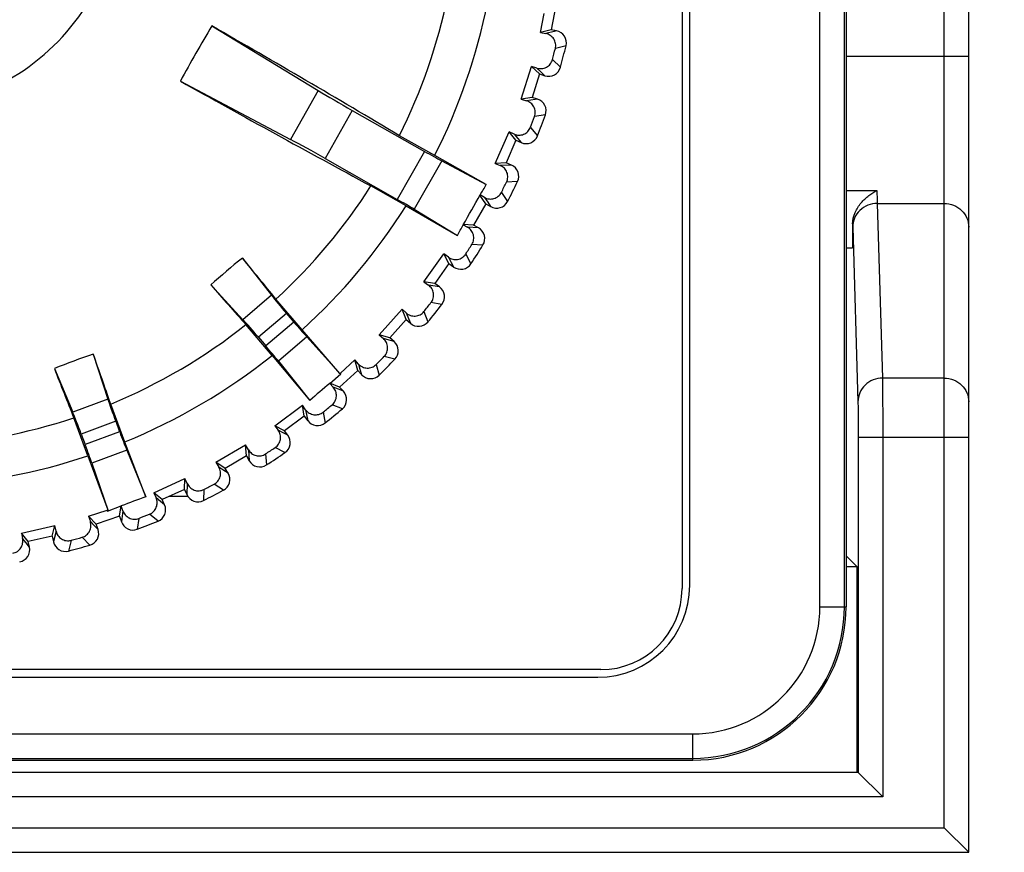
# Model space of a CAD drawing. Header units: millimetres. Extents: x 88 to 1193, y 471 to 1243.
# Tile 32 of 48: x 266 to 282, y 1092 to 1105. Entities that reach past the tile are written whole.
import ezdxf

# ---------------------------------------------------------------- set-up
doc = ezdxf.new("R2010")
doc.units = ezdxf.units.MM
doc.header["$LTSCALE"] = 20
doc.header["$PDMODE"] = 3
doc.header["$PDSIZE"] = 0.3
doc.layers.get('0').update_dxf_attribs({"linetype": 'CONTINUOUS'})
doc.layers.get('Defpoints').update_dxf_attribs({"linetype": 'CONTINUOUS'})
for name, color, linetype in [('0_M300_KNOB_D20_BL361', 7, 'CONTINUOUS'), ('33087215_M300_B_BODY_MH_BL357', 7, 'CONTINUOUS'), ('DIM', 6, 'CONTINUOUS'), ('MH300_KPD_COVER_BL360', 7, 'CONTINUOUS'), ('MH300_MEMBRANE_BL359', 7, 'CONTINUOUS')]:
    doc.layers.add(name, color=color, linetype=linetype)
doc.styles.get("Standard").update_dxf_attribs({"font": 'arial.ttf'})
doc.dimstyles.get("Standard").update_dxf_attribs({"dimtxt": 6, "dimasz": 4, "dimexe": 1, "dimexo": 1, "dimgap": 0.09, "dimtad": 1, "dimdec": 1, "dimzin": 0, "dimdsep": 46, "dimtxsty": 'Standard', "dimblk": '_FILLED', "dimcen": 0.09, "dimclrd": 256, "dimclre": 256, "dimadec": 0, "dimazin": 0, "dimtp": 0.1, "dimtm": 0.1, "dimtfac": 1, "dimtdec": 1, "dimtmove": 0, "dimatfit": 3, "dimldrblk": '_FILLED', "dimfxl": 1, "dimtolj": 1, "dimtzin": 0, "dimlwe": -1, "dimarcsym": 0})

# ---------------------------------------------------------------- blocks, each defined once
blk = doc.blocks.new('_FILLED')
at = {"color": 0, "linetype": 'ByBlock'}
blk.add_solid([(0, 0), (-1, 0.1667), (-1, -0.1667)], dxfattribs=at)
blk = doc.blocks.new('*D3')
at = {"layer": 'Defpoints', "color": 0, "transparency": 16777216}
for p in [(275.539, 1151.196), (275.539, 1137.088), (215.539, 1006.488)]:
    blk.add_point(p, dxfattribs=at)
at = {"layer": 'DIM', "color": 7, "transparency": 16777216}
for p, q in [((215.539, 1007.488), (215.539, 1152.196)), ((275.539, 1138.088), (275.539, 1152.196))]:
    blk.add_line(p, q, dxfattribs=at)
at = {"layer": 'DIM', "color": 7, "lineweight": -2, "transparency": 16777216}
blk.add_line((219.539, 1151.196), (271.539, 1151.196), dxfattribs=at)
at = {"layer": 'DIM', "color": 7, "lineweight": -2, "transparency": 16777216, "xscale": 4, "yscale": 4, "zscale": 4, "rotation": 180}
blk.add_blockref('_FILLED', (215.539, 1151.196), dxfattribs=at)
at = {"layer": 'DIM', "color": 7, "lineweight": -2, "transparency": 16777216, "xscale": 4, "yscale": 4, "zscale": 4}
blk.add_blockref('_FILLED', (275.539, 1151.196), dxfattribs=at)
at = {"layer": 'DIM', "color": 0, "transparency": 16777216, "insert": (245.539, 1155.708), "char_height": 6, "attachment_point": 5}
blk.add_mtext('\\A1;W1', dxfattribs=at)
blk = doc.blocks.new('*D5')
at = {"layer": 'Defpoints', "color": 0, "transparency": 16777216}
for p in [(275.539, 1136.438), (215.539, 1006.488), (296.206, 1006.488)]:
    blk.add_point(p, dxfattribs=at)
at = {"layer": 'DIM', "color": 7, "transparency": 16777216}
for p, q in [((276.539, 1136.438), (297.206, 1136.438)), ((216.539, 1006.488), (297.206, 1006.488))]:
    blk.add_line(p, q, dxfattribs=at)
at = {"layer": 'DIM', "color": 7, "lineweight": -2, "transparency": 16777216}
blk.add_line((296.206, 1132.438), (296.206, 1010.488), dxfattribs=at)
at = {"layer": 'DIM', "color": 7, "lineweight": -2, "transparency": 16777216, "xscale": 4, "yscale": 4, "zscale": 4}
for p, rotation in [((296.206, 1136.438), 90), ((296.206, 1006.488), 270)]:
    blk.add_blockref('_FILLED', p, dxfattribs=dict(at, rotation=rotation))
at = {"layer": 'DIM', "color": 0, "transparency": 16777216, "insert": (291.694, 1071.463), "char_height": 6, "attachment_point": 5, "rotation": 90}
blk.add_mtext('\\A1;H1', dxfattribs=at)
blk = doc.blocks.new('*D6')
at = {"layer": 'Defpoints', "color": 0, "transparency": 16777216}
for p in [(279.839, 1142.488), (309.133, 1142.488), (278.539, 1000.488)]:
    blk.add_point(p, dxfattribs=at)
at = {"layer": 'DIM', "color": 7, "transparency": 16777216}
for p, q in [((280.839, 1142.488), (310.133, 1142.488)), ((279.539, 1000.488), (310.133, 1000.488))]:
    blk.add_line(p, q, dxfattribs=at)
at = {"layer": 'DIM', "color": 7, "lineweight": -2, "transparency": 16777216}
blk.add_line((309.133, 1004.488), (309.133, 1138.488), dxfattribs=at)
at = {"layer": 'DIM', "color": 7, "lineweight": -2, "transparency": 16777216, "xscale": 4, "yscale": 4, "zscale": 4}
for p, rotation in [((309.133, 1142.488), 90), ((309.133, 1000.488), 270)]:
    blk.add_blockref('_FILLED', p, dxfattribs=dict(at, rotation=rotation))
at = {"layer": 'DIM', "color": 0, "transparency": 16777216, "insert": (304.633, 1071.488), "char_height": 6, "attachment_point": 5, "rotation": 90}
blk.add_mtext('\\A1;H', dxfattribs=at)

msp = doc.modelspace()

# ---------------------------------------------------------------- linework, layer by layer
at = {"layer": '0_M300_KNOB_D20_BL361', "linetype": 'Continuous'}
for p, q in [((274.307, 1105.488), (274.227, 1105.096)), ((274.054, 1105.05), (274.118, 1105.362)), ((268.694, 1105.159), (270.431, 1104.105)), ((274.227, 1105.096), (274.054, 1105.05)), ((274.054, 1105.05), (274.143, 1105.032)), ((274.277, 1105.067), (274.143, 1105.032)), ((274.318, 1105.078), (274.227, 1105.096)), ((274.318, 1105.078), (274.277, 1105.067)), ((274.472, 1104.835), (274.298, 1104.788)), ((274.251, 1104.608), (274.381, 1104.483)), ((273.742, 1103.964), (273.911, 1104.498)), ((274.039, 1104.374), (273.911, 1104.498)), ((273.997, 1104.471), (273.911, 1104.498)), ((274.039, 1104.374), (273.919, 1103.992)), ((273.997, 1104.471), (274.067, 1104.403)), ((274.039, 1104.374), (274.128, 1104.346)), ((274.067, 1104.403), (274.128, 1104.346)), ((268.183, 1104.258), (269.979, 1103.308)), ((270.431, 1104.105), (269.979, 1103.308)), ((273.919, 1103.992), (273.742, 1103.964)), ((273.742, 1103.964), (273.828, 1103.938)), ((273.966, 1103.958), (273.828, 1103.938)), ((274.007, 1103.964), (273.919, 1103.992)), ((274.007, 1103.964), (273.966, 1103.958)), ((270.986, 1103.781), (270.542, 1102.998)), ((270.986, 1103.781), (272.164, 1103.113)), ((274.135, 1103.707), (273.957, 1103.679)), ((273.318, 1102.917), (273.542, 1103.431)), ((273.656, 1103.293), (273.542, 1103.431)), ((273.624, 1103.394), (273.542, 1103.431)), ((273.624, 1103.394), (273.687, 1103.32)), ((273.892, 1103.504), (274.007, 1103.366)), ((272.33, 1103.043), (271.755, 1103.368)), ((273.656, 1103.293), (273.496, 1102.927)), ((273.656, 1103.293), (273.741, 1103.256)), ((273.687, 1103.32), (273.741, 1103.256)), ((272.164, 1103.113), (271.72, 1102.33)), ((270.542, 1102.998), (271.72, 1102.33)), ((272.446, 1102.958), (271.998, 1102.168)), ((273.172, 1102.573), (272.33, 1103.043)), ((272.446, 1102.958), (273.172, 1102.573)), ((273.496, 1102.927), (273.318, 1102.917)), ((273.318, 1102.917), (273.4, 1102.882)), ((273.581, 1102.89), (273.496, 1102.927)), ((273.581, 1102.89), (273.4, 1102.882)), ((273.682, 1102.62), (273.502, 1102.611)), ((271.865, 1102.224), (271.291, 1102.549)), ((273.419, 1102.444), (273.519, 1102.295)), ((273.162, 1102.259), (273.069, 1102.398)), ((273.141, 1102.363), (273.071, 1102.403)), ((273.141, 1102.363), (273.196, 1102.282)), ((273.196, 1102.282), (273.243, 1102.213)), ((271.865, 1102.224), (272.701, 1101.741)), ((271.998, 1102.168), (272.701, 1101.741)), ((273.162, 1102.259), (272.965, 1101.911)), ((273.162, 1102.259), (273.243, 1102.213)), ((272.794, 1101.916), (272.865, 1101.876)), ((272.965, 1101.911), (272.797, 1101.92)), ((273.046, 1101.865), (272.865, 1101.876)), ((273.046, 1101.865), (272.965, 1101.911)), ((273.117, 1101.586), (272.938, 1101.596)), ((269.194, 1101.373), (269.67, 1100.766)), ((272.154, 1100.984), (272.48, 1101.44)), ((272.563, 1101.282), (272.48, 1101.44)), ((272.553, 1101.387), (272.48, 1101.44)), ((272.553, 1101.387), (272.599, 1101.301)), ((272.599, 1101.301), (272.639, 1101.228)), ((272.837, 1101.439), (272.922, 1101.28)), ((272.563, 1101.282), (272.331, 1100.956)), ((272.563, 1101.282), (272.639, 1101.228)), ((272.331, 1100.956), (272.154, 1100.984)), ((272.154, 1100.984), (272.227, 1100.932)), ((268.679, 1100.934), (269.204, 1100.368)), ((272.406, 1100.902), (272.227, 1100.932)), ((272.406, 1100.902), (272.331, 1100.956)), ((269.67, 1100.766), (269.204, 1100.368)), ((270.169, 1100.203), (269.741, 1100.705)), ((271.427, 1100.119), (271.798, 1100.538)), ((271.865, 1100.372), (271.798, 1100.538)), ((271.866, 1100.478), (271.798, 1100.538)), ((272.154, 1100.5), (272.221, 1100.333)), ((272.448, 1100.617), (272.27, 1100.646)), ((269.913, 1100.47), (269.457, 1100.081)), ((269.913, 1100.47), (270.033, 1100.329)), ((271.865, 1100.372), (271.6, 1100.073)), ((271.865, 1100.372), (271.934, 1100.311)), ((271.866, 1100.478), (271.903, 1100.388)), ((271.903, 1100.388), (271.934, 1100.311)), ((269.68, 1099.786), (269.252, 1100.288)), ((270.033, 1100.329), (269.577, 1099.94)), ((270.784, 1099.491), (270.169, 1100.203)), ((269.457, 1100.081), (269.577, 1099.94)), ((270.245, 1100.087), (269.782, 1099.693)), ((270.245, 1100.087), (270.794, 1099.48)), ((271.6, 1100.073), (271.427, 1100.119)), ((271.427, 1100.119), (271.494, 1100.06)), ((271.587, 1100.034), (271.494, 1100.06)), ((271.669, 1100.011), (271.587, 1100.034)), ((271.669, 1100.011), (271.6, 1100.073)), ((266.762, 1099.808), (267.001, 1099.074)), ((269.68, 1099.786), (270.296, 1099.053)), ((269.782, 1099.693), (270.296, 1099.053)), ((270.792, 1099.498), (271.027, 1099.713)), ((271.076, 1099.541), (271.027, 1099.713)), ((271.087, 1099.646), (271.027, 1099.713)), ((271.681, 1099.724), (271.507, 1099.771)), ((266.128, 1099.572), (266.427, 1098.86)), ((271.076, 1099.541), (270.78, 1099.271)), ((271.076, 1099.541), (271.138, 1099.473)), ((271.087, 1099.646), (271.111, 1099.564)), ((271.111, 1099.564), (271.138, 1099.473)), ((271.377, 1099.638), (271.426, 1099.465)), ((270.618, 1099.33), (270.802, 1099.487)), ((270.784, 1099.491), (270.792, 1099.498)), ((270.784, 1099.491), (270.799, 1099.49)), ((270.802, 1099.487), (270.799, 1099.49)), ((270.618, 1099.33), (270.674, 1099.269)), ((270.78, 1099.271), (270.621, 1099.332)), ((270.763, 1099.234), (270.674, 1099.269)), ((270.843, 1099.203), (270.763, 1099.234)), ((270.843, 1099.203), (270.78, 1099.271)), ((267.001, 1099.074), (266.427, 1098.86)), ((267.277, 1098.374), (267.047, 1098.993)), ((269.723, 1098.64), (270.173, 1098.973)), ((270.204, 1098.797), (270.173, 1098.973)), ((270.226, 1098.9), (270.173, 1098.973)), ((270.226, 1098.9), (270.259, 1098.722)), ((270.825, 1098.915), (270.657, 1098.98)), ((266.676, 1098.15), (266.446, 1098.769)), ((270.204, 1098.797), (269.882, 1098.559)), ((270.204, 1098.797), (270.259, 1098.722)), ((270.513, 1098.862), (270.544, 1098.684)), ((267.129, 1098.713), (266.567, 1098.504)), ((267.129, 1098.713), (267.193, 1098.54)), ((269.882, 1098.559), (269.723, 1098.64)), ((269.723, 1098.64), (269.776, 1098.568)), ((269.861, 1098.524), (269.776, 1098.568)), ((266.567, 1098.504), (266.631, 1098.331)), ((267.193, 1098.54), (266.631, 1098.331)), ((269.937, 1098.485), (269.861, 1098.524)), ((269.937, 1098.485), (269.882, 1098.559)), ((267.618, 1097.48), (267.277, 1098.374)), ((268.764, 1098.043), (269.247, 1098.326)), ((269.259, 1098.148), (269.247, 1098.326)), ((269.292, 1098.248), (269.247, 1098.326)), ((269.292, 1098.248), (269.306, 1098.068)), ((269.889, 1098.201), (269.729, 1098.283)), ((266.676, 1098.15), (266.998, 1097.267)), ((267.31, 1098.24), (266.74, 1098.028)), ((267.31, 1098.24), (267.618, 1097.48)), ((269.259, 1098.148), (268.914, 1097.945)), ((269.259, 1098.148), (269.306, 1098.068)), ((269.573, 1098.18), (269.586, 1098)), ((266.74, 1098.028), (267.003, 1097.253)), ((268.914, 1097.945), (268.764, 1098.043)), ((268.764, 1098.043), (268.81, 1097.965)), ((268.89, 1097.912), (268.81, 1097.965)), ((268.961, 1097.865), (268.914, 1097.945)), ((267.748, 1097.548), (268.258, 1097.78)), ((268.251, 1097.601), (268.258, 1097.78)), ((268.295, 1097.698), (268.258, 1097.78)), ((268.961, 1097.865), (268.89, 1097.912)), ((268.295, 1097.698), (268.29, 1097.517)), ((268.884, 1097.588), (268.733, 1097.686)), ((267.887, 1097.436), (267.748, 1097.548)), ((267.748, 1097.548), (267.786, 1097.466)), ((267.859, 1097.406), (267.786, 1097.466)), ((268.251, 1097.601), (267.887, 1097.436)), ((268.251, 1097.601), (268.29, 1097.517)), ((268.567, 1097.6), (268.561, 1097.42)), ((266.993, 1097.249), (267.219, 1097.333)), ((267.192, 1097.163), (267.216, 1097.332)), ((267.245, 1097.254), (267.219, 1097.333)), ((267.925, 1097.351), (267.859, 1097.406)), ((267.925, 1097.351), (267.887, 1097.436)), ((266.686, 1097.163), (266.988, 1097.264)), ((266.812, 1097.036), (266.686, 1097.163)), ((266.686, 1097.163), (266.715, 1097.077)), ((267.192, 1097.163), (266.812, 1097.036)), ((266.988, 1097.264), (266.998, 1097.267)), ((266.998, 1097.267), (266.991, 1097.254)), ((266.993, 1097.249), (266.991, 1097.254)), ((267.192, 1097.163), (267.221, 1097.075)), ((267.228, 1097.124), (267.221, 1097.075)), ((267.245, 1097.254), (267.228, 1097.124)), ((267.506, 1097.129), (267.481, 1096.951)), ((267.819, 1097.084), (267.68, 1097.197)), ((265.59, 1096.89), (266.136, 1097.011)), ((266.093, 1096.838), (266.136, 1097.011)), ((266.155, 1096.923), (266.136, 1097.011)), ((266.782, 1097.009), (266.715, 1097.077)), ((266.842, 1096.948), (266.782, 1097.009)), ((266.842, 1096.948), (266.812, 1097.036)), ((265.702, 1096.751), (265.59, 1096.89)), ((265.59, 1096.89), (265.609, 1096.803)), ((265.669, 1096.728), (265.609, 1096.803)), ((266.093, 1096.838), (265.702, 1096.751)), ((266.093, 1096.838), (266.113, 1096.747)), ((266.155, 1096.923), (266.124, 1096.795)), ((266.708, 1096.693), (266.581, 1096.821)), ((265.722, 1096.661), (265.669, 1096.728)), ((265.722, 1096.661), (265.702, 1096.751)), ((266.124, 1096.795), (266.113, 1096.747)), ((266.402, 1096.771), (266.358, 1096.596))]:
    msp.add_line(p, q, dxfattribs=at)
msp.add_circle((263.539, 1107.488), 2.501, dxfattribs=at)
for centre, radius, start, end in [((263.539, 1107.488), 3.7, 278.5117, 22.3584), ((263.539, 1107.488), 9.191, 333.3723, 348.4338), ((263.539, 1107.488), 9.85, 333.1756, 348.5678), ((292.058, 1091.31), 27.16, 149.3429, 151.5272), ((172.421, 937.027), 193.744, 59.15553, 60.20442), ((274.278, 1104.882), 0.2, 346.3718, 78.4534), ((263.539, 1107.488), 11.25, 344.5091, 346.3611), ((263.539, 1107.488), 11.092, 344.9543, 345.9159), ((274.188, 1104.536), 0.2, 252.4167, 344.4984), ((371.305, 1288.081), 210.772, 240.7081, 241.67225), ((273.947, 1103.774), 0.2, 340.3718, 72.4534), ((263.539, 1107.488), 11.25, 338.5091, 340.3611), ((263.539, 1107.488), 11.092, 338.9543, 339.9159), ((273.821, 1103.439), 0.2, 246.4167, 338.4984), ((273.502, 1102.706), 0.2, 334.3718, 66.4534), ((263.539, 1107.488), 11.092, 332.9543, 333.9159), ((263.539, 1107.488), 11.25, 332.5091, 334.3611), ((263.539, 1107.488), 9.191, 312.4363, 327.4978), ((263.857, 1107.979), 10.77, 328.8173, 329.8721), ((38.692, 1235.037), 269.306, 330.37552, 330.49464), ((273.342, 1102.387), 0.2, 240.4167, 332.4984), ((263.539, 1107.488), 9.85, 312.3023, 327.6946), ((263.281, 1106.963), 10.77, 330.9981, 332.0528), ((272.947, 1101.691), 0.2, 328.3718, 60.4534), ((263.539, 1107.488), 11.092, 326.9543, 327.9159), ((263.539, 1107.488), 11.25, 326.5091, 328.3611), ((276.337, 1092.469), 11.415, 128.7367, 132.1335), ((145.537, 999.665), 160.112, 39.12841, 39.43744), ((272.755, 1101.39), 0.2, 234.4168, 326.4983), ((392.726, 1210.441), 165.467, 221.43771, 221.73674), ((272.29, 1100.74), 0.2, 322.3718, 54.4534), ((263.539, 1107.488), 11.092, 320.9543, 321.9159), ((263.539, 1107.488), 11.25, 320.5091, 322.3611), ((263.539, 1107.488), 9.191, 292.4363, 308.4338), ((272.067, 1100.46), 0.2, 228.4168, 320.4983), ((271.536, 1099.862), 0.2, 316.3718, 48.4534), ((270.429, 1088.998), 11.415, 108.7367, 112.1335), ((115.776, 1046.526), 160.112, 19.12841, 19.43744), ((263.539, 1107.488), 9.85, 292.3023, 308.5678), ((263.539, 1107.488), 11.092, 314.9543, 315.9159), ((263.539, 1107.488), 11.25, 314.5091, 316.3611), ((420.147, 1160.048), 165.467, 201.43771, 201.73674), ((271.286, 1099.607), 0.2, 222.4168, 314.4983), ((290.984, 1075.284), 31.512, 130.2637, 131.0368), ((270.695, 1099.068), 0.2, 310.3718, 42.4534), ((263.539, 1107.488), 11.092, 308.9543, 309.9159), ((263.539, 1107.488), 11.25, 308.5091, 310.3611), ((263.539, 1107.488), 9.191, 273.3723, 288.4338), ((270.42, 1098.841), 0.2, 216.4168, 308.4983), ((269.776, 1098.366), 0.2, 304.3718, 36.4534), ((263.539, 1107.488), 11.092, 302.9543, 303.9159), ((263.539, 1107.488), 9.85, 273.1756, 288.5678), ((263.539, 1107.488), 11.25, 302.5091, 304.3611), ((269.478, 1098.169), 0.2, 210.4167, 302.4984), ((268.789, 1097.764), 0.2, 298.3718, 30.4534), ((263.539, 1107.488), 11.092, 296.9543, 297.9159), ((278.31, 1067.838), 31.512, 109.8334, 110.6064), ((268.472, 1097.599), 0.2, 204.4167, 296.4985), ((263.539, 1107.488), 11.25, 296.5091, 298.3611), ((267.743, 1097.268), 0.2, 292.3718, 24.4534), ((263.539, 1107.488), 11.092, 290.9543, 291.9159), ((267.411, 1097.138), 0.2, 198.4168, 290.4983), ((263.539, 1107.488), 11.25, 290.5091, 292.3611), ((263.539, 1107.488), 11.092, 284.9543, 285.9159), ((266.652, 1096.885), 0.2, 286.3718, 18.4534), ((265.527, 1096.618), 0.2, 280.3718, 12.4534), ((266.308, 1096.79), 0.2, 192.4167, 284.4984), ((263.539, 1107.488), 11.25, 284.5091, 286.3611)]:
    msp.add_arc(centre, radius, start, end, dxfattribs=at)
for centre, major_axis, start_param, end_param in [((271.004, 1103.811), (0.87, -0.493), -2.268928, -1.570796), ((270.525, 1102.967), (0.87, -0.493), 1.570796, 2.268928), ((272.173, 1103.128), (0.435, -0.247), -1.570796, -0.872665), ((271.711, 1102.315), (0.435, -0.247), 0.872665, 1.570796), ((269.927, 1100.481), (-0.324, 0.381), 0.698132, 1.570796), ((269.444, 1100.07), (-0.324, 0.381), -1.570796, -0.698132), ((270.047, 1100.341), (-0.324, 0.381), 1.570796, 2.268928), ((269.563, 1099.929), (-0.324, 0.381), -2.268928, -1.570796), ((267.145, 1098.719), (-0.175, 0.469), 0.698132, 1.570796), ((266.55, 1098.498), (-0.175, 0.469), -1.570796, -0.698132), ((267.21, 1098.546), (-0.175, 0.469), -4.712389, -4.014257), ((266.615, 1098.324), (-0.175, 0.469), -2.268928, -1.570796)]:
    msp.add_ellipse(centre, major_axis=major_axis, ratio=0.034921, start_param=start_param, end_param=end_param, dxfattribs=at)
for points, knots in [([(274.298, 1104.788), (274.305, 1104.815), (274.307, 1104.87), (274.277, 1104.948), (274.219, 1105.006), (274.169, 1105.027), (274.143, 1105.032)], [0, 0, 0, 0, 0.252604, 0.503567, 0.752436, 1, 1, 1, 1]), ([(273.997, 1104.471), (274.022, 1104.463), (274.076, 1104.456), (274.155, 1104.48), (274.219, 1104.532), (274.244, 1104.582), (274.251, 1104.608)], [0, 0, 0, 0, 0.247564, 0.496433, 0.747396, 1, 1, 1, 1]), ([(273.957, 1103.679), (273.966, 1103.704), (273.975, 1103.759), (273.953, 1103.839), (273.901, 1103.903), (273.853, 1103.93), (273.828, 1103.938)], [0, 0, 0, 0, 0.252604, 0.503567, 0.752436, 1, 1, 1, 1]), ([(273.624, 1103.394), (273.648, 1103.384), (273.702, 1103.372), (273.783, 1103.386), (273.852, 1103.432), (273.882, 1103.479), (273.892, 1103.504)], [0, 0, 0, 0, 0.247564, 0.496433, 0.747396, 1, 1, 1, 1]), ([(273.502, 1102.611), (273.514, 1102.635), (273.528, 1102.689), (273.514, 1102.771), (273.47, 1102.84), (273.425, 1102.871), (273.4, 1102.882)], [0, 0, 0, 0, 0.252604, 0.503567, 0.752436, 1, 1, 1, 1]), ([(273.141, 1102.363), (273.164, 1102.349), (273.216, 1102.332), (273.298, 1102.338), (273.371, 1102.376), (273.406, 1102.42), (273.419, 1102.444)], [0, 0, 0, 0, 0.247564, 0.496433, 0.747396, 1, 1, 1, 1]), ([(272.938, 1101.596), (272.952, 1101.619), (272.971, 1101.671), (272.966, 1101.754), (272.93, 1101.827), (272.888, 1101.863), (272.865, 1101.876)], [0, 0, 0, 0, 0.252604, 0.503567, 0.752436, 1, 1, 1, 1]), ([(272.553, 1101.387), (272.574, 1101.371), (272.624, 1101.349), (272.706, 1101.346), (272.783, 1101.377), (272.823, 1101.416), (272.837, 1101.439)], [0, 0, 0, 0, 0.247564, 0.496433, 0.747396, 1, 1, 1, 1]), ([(272.27, 1100.646), (272.287, 1100.667), (272.312, 1100.717), (272.315, 1100.8), (272.287, 1100.877), (272.249, 1100.917), (272.227, 1100.932)], [0, 0, 0, 0, 0.252604, 0.503567, 0.752436, 1, 1, 1, 1]), ([(271.866, 1100.478), (271.885, 1100.461), (271.933, 1100.433), (272.014, 1100.422), (272.094, 1100.444), (272.137, 1100.479), (272.154, 1100.5)], [0, 0, 0, 0, 0.247564, 0.496433, 0.747396, 1, 1, 1, 1]), ([(271.507, 1099.771), (271.526, 1099.79), (271.556, 1099.837), (271.568, 1099.919), (271.548, 1099.999), (271.514, 1100.042), (271.494, 1100.06)], [0, 0, 0, 0, 0.252604, 0.503567, 0.752436, 1, 1, 1, 1]), ([(271.087, 1099.646), (271.105, 1099.627), (271.149, 1099.594), (271.229, 1099.575), (271.311, 1099.588), (271.357, 1099.619), (271.377, 1099.638)], [0, 0, 0, 0, 0.247564, 0.496433, 0.747396, 1, 1, 1, 1]), ([(270.657, 1098.98), (270.678, 1098.997), (270.712, 1099.041), (270.733, 1099.121), (270.721, 1099.203), (270.692, 1099.249), (270.674, 1099.269)], [0, 0, 0, 0, 0.252604, 0.503567, 0.752436, 1, 1, 1, 1]), ([(270.226, 1098.9), (270.242, 1098.879), (270.282, 1098.842), (270.36, 1098.814), (270.442, 1098.819), (270.492, 1098.845), (270.513, 1098.862)], [0, 0, 0, 0, 0.247564, 0.496433, 0.747396, 1, 1, 1, 1]), ([(269.729, 1098.283), (269.751, 1098.298), (269.79, 1098.338), (269.819, 1098.415), (269.816, 1098.497), (269.792, 1098.547), (269.776, 1098.568)], [0, 0, 0, 0, 0.252604, 0.503567, 0.752436, 1, 1, 1, 1]), ([(269.292, 1098.248), (269.305, 1098.226), (269.342, 1098.184), (269.416, 1098.149), (269.499, 1098.145), (269.551, 1098.165), (269.573, 1098.18)], [0, 0, 0, 0, 0.247564, 0.496433, 0.747396, 1, 1, 1, 1]), ([(268.733, 1097.686), (268.756, 1097.699), (268.799, 1097.734), (268.837, 1097.809), (268.842, 1097.891), (268.823, 1097.942), (268.81, 1097.965)], [0, 0, 0, 0, 0.252604, 0.503567, 0.752436, 1, 1, 1, 1]), ([(268.295, 1097.698), (268.306, 1097.674), (268.337, 1097.629), (268.407, 1097.586), (268.489, 1097.573), (268.543, 1097.588), (268.567, 1097.6)], [0, 0, 0, 0, 0.247564, 0.496433, 0.747396, 1, 1, 1, 1]), ([(267.68, 1097.197), (267.705, 1097.207), (267.751, 1097.238), (267.796, 1097.308), (267.809, 1097.389), (267.797, 1097.442), (267.786, 1097.466)], [0, 0, 0, 0, 0.252604, 0.503567, 0.752436, 1, 1, 1, 1]), ([(267.245, 1097.254), (267.254, 1097.229), (267.281, 1097.181), (267.346, 1097.131), (267.426, 1097.11), (267.481, 1097.119), (267.506, 1097.129)], [0, 0, 0, 0, 0.247564, 0.496433, 0.747396, 1, 1, 1, 1]), ([(266.581, 1096.821), (266.607, 1096.828), (266.657, 1096.854), (266.708, 1096.919), (266.73, 1096.998), (266.723, 1097.052), (266.715, 1097.077)], [0, 0, 0, 0, 0.25257, 0.503519, 0.752412, 1, 1, 1, 1]), ([(265.45, 1096.561), (265.476, 1096.566), (265.528, 1096.586), (265.586, 1096.645), (265.616, 1096.722), (265.615, 1096.777), (265.609, 1096.803)], [0, 0, 0, 0, 0.252604, 0.503567, 0.752436, 1, 1, 1, 1]), ([(266.155, 1096.923), (266.161, 1096.897), (266.183, 1096.847), (266.242, 1096.79), (266.32, 1096.761), (266.376, 1096.764), (266.402, 1096.771)], [0, 0, 0, 0, 0.247564, 0.496433, 0.747396, 1, 1, 1, 1])]:
    msp.add_open_spline(points, degree=3, knots=knots, dxfattribs=at)
at = {"layer": '33087215_M300_B_BODY_MH_BL357', "linetype": 'Continuous'}
for p, q in [((280.639, 1092.086), (280.639, 1139.988)), ((281.039, 1091.686), (281.039, 1139.988)), ((279.039, 1104.663), (281.039, 1104.663)), ((279.039, 1102.475), (279.542, 1102.475)), ((279.547, 1102.263), (280.639, 1102.263)), ((279.547, 1102.263), (279.632, 1099.415)), ((279.147, 1101.879), (279.232, 1099.031)), ((279.039, 1101.538), (279.141, 1101.538)), ((279.041, 1101.538), (279.041, 1096.518)), ((280.639, 1099.415), (279.632, 1099.415)), ((279.236, 1098.455), (281.039, 1098.455)), ((279.236, 1098.455), (279.236, 1092.988)), ((279.636, 1098.455), (279.636, 1092.588)), ((279.041, 1096.518), (279.222, 1096.338)), ((279.222, 1096.338), (279.039, 1096.338)), ((279.222, 1092.988), (279.222, 1096.338)), ((279.236, 1092.988), (210.843, 1092.988)), ((279.236, 1092.988), (279.636, 1092.588)), ((279.636, 1092.588), (210.443, 1092.588)), ((209.439, 1092.086), (280.639, 1092.086)), ((281.039, 1091.686), (280.639, 1092.086)), ((209.039, 1091.686), (281.039, 1091.686))]:
    msp.add_line(p, q, dxfattribs=at)
msp.add_arc((289.143, 1102.175), 10.001, 181.4085, 181.6956, dxfattribs=at)
for centre, major_axis, ratio, start_param, end_param in [((279.236, 1092.588), (0, 0.4), 0.008727, -0.008727, 0), ((280.639, 1091.686), (0.4, 0), 0.005236, 0, 0.005236)]:
    msp.add_ellipse(centre, major_axis=major_axis, ratio=ratio, start_param=start_param, end_param=end_param, dxfattribs=at)
for points, knots in [([(279.146, 1101.929), (279.146, 1101.993), (279.177, 1102.118), (279.277, 1102.274), (279.401, 1102.393), (279.495, 1102.452), (279.542, 1102.475)], [0, 0, 0, 0, 0.270833, 0.533261, 0.776615, 1, 1, 1, 1]), ([(279.542, 1102.475), (279.542, 1102.454), (279.543, 1102.383), (279.545, 1102.313), (279.547, 1102.263)], [0, 0, 0, 0, 0.29953, 1, 1, 1, 1]), ([(279.547, 1102.263), (279.495, 1102.263), (279.391, 1102.243), (279.258, 1102.158), (279.168, 1102.031), (279.147, 1101.929), (279.147, 1101.879)], [0, 0, 0, 0, 0.254586, 0.506625, 0.754787, 1, 1, 1, 1]), ([(280.639, 1102.263), (280.691, 1102.263), (280.796, 1102.243), (280.929, 1102.159), (281.018, 1102.031), (281.039, 1101.929), (281.039, 1101.879)], [0, 0, 0, 0, 0.254682, 0.506647, 0.754719, 1, 1, 1, 1]), ([(279.146, 1101.929), (279.145, 1101.902), (279.145, 1101.85), (279.145, 1101.776), (279.145, 1101.709), (279.144, 1101.659), (279.144, 1101.624), (279.143, 1101.602), (279.143, 1101.583), (279.143, 1101.567), (279.142, 1101.555), (279.142, 1101.547), (279.142, 1101.542), (279.142, 1101.54), (279.141, 1101.539), (279.141, 1101.538), (279.141, 1101.538)], [0, 0, 0, 0, 0.205713, 0.397659, 0.570385, 0.718963, 0.782845, 0.839163, 0.887516, 0.927561, 0.959013, 0.981649, 0.989612, 0.995318, 0.998767, 1, 1, 1, 1]), ([(279.632, 1099.415), (279.58, 1099.415), (279.476, 1099.395), (279.343, 1099.31), (279.254, 1099.183), (279.232, 1099.081), (279.232, 1099.031)], [0, 0, 0, 0, 0.254586, 0.506625, 0.754787, 1, 1, 1, 1]), ([(279.632, 1099.415), (279.633, 1099.369), (279.634, 1099.249), (279.636, 1098.929), (279.636, 1098.655), (279.636, 1098.455)], [0, 0, 0, 0, 0.143483, 0.374918, 1, 1, 1, 1]), ([(280.639, 1099.415), (280.691, 1099.415), (280.796, 1099.395), (280.929, 1099.31), (281.018, 1099.183), (281.039, 1099.081), (281.039, 1099.031)], [0, 0, 0, 0, 0.254682, 0.506647, 0.754719, 1, 1, 1, 1]), ([(279.232, 1099.031), (279.233, 1099.003), (279.234, 1098.931), (279.236, 1098.739), (279.236, 1098.575), (279.236, 1098.455)], [0, 0, 0, 0, 0.143493, 0.374927, 1, 1, 1, 1])]:
    msp.add_open_spline(points, degree=3, knots=knots, dxfattribs=at)
at = {"layer": 'MH300_KPD_COVER_BL360', "linetype": 'Continuous'}
for p, q in [((276.489, 1096.038), (276.489, 1136.938)), ((278.611, 1095.688), (278.611, 1106.16)), ((279.011, 1095.688), (279.011, 1105.76)), ((279.039, 1105.788), (279.039, 1095.688)), ((268.309, 1097.488), (268.001, 1097.488)), ((278.611, 1095.688), (279.039, 1095.688)), ((215.089, 1094.538), (274.989, 1094.538)), ((213.539, 1093.616), (276.539, 1093.616)), ((276.539, 1093.188), (276.539, 1093.616)), ((213.539, 1093.216), (276.539, 1093.216)), ((213.539, 1093.188), (276.539, 1093.188))]:
    msp.add_line(p, q, dxfattribs=at)
for centre, radius in [((274.989, 1096.038), 1.5), ((276.539, 1095.688), 2.5), ((276.539, 1095.688), 2.472), ((276.539, 1095.688), 2.072)]:
    msp.add_arc(centre, radius, 270, 0, dxfattribs=at)
at = {"layer": 'MH300_MEMBRANE_BL359', "linetype": 'Continuous'}
for p, q in [((276.364, 1136.988), (276.364, 1095.988)), ((275.039, 1094.663), (215.039, 1094.663))]:
    msp.add_line(p, q, dxfattribs=at)
msp.add_arc((275.039, 1095.988), 1.325, 270, 0, dxfattribs=at)

# ---------------------------------------------------------------- dimensions: what is measured, and where the dimension line sits
at = {"layer": 'DIM', "color": 7}
dim = msp.add_linear_dim(base=(275.539, 1151.196), p1=(215.539, 1006.488), p2=(275.539, 1137.088), text='W1', dimstyle='Standard', override={"dimgap": 1.5, "dimclrd": 7, "dimclre": 7, "dimarcsym": 1}, dxfattribs=at)
dim.commit()
dim.dimension.update_dxf_attribs({"geometry": '*D3', "text_midpoint": (245.539, 1155.708)})
for base, p1, p2, text, picture, middle in [((309.133, 1142.488), (278.539, 1000.488), (279.839, 1142.488), 'H', '*D6', (304.633, 1071.488)), ((296.206, 1006.488), (275.539, 1136.438), (215.539, 1006.488), 'H1', '*D5', (291.694, 1071.463))]:
    dim = msp.add_linear_dim(base=base, p1=p1, p2=p2, angle=90, text=text, dimstyle='Standard', override={"dimgap": 1.5, "dimclrd": 7, "dimclre": 7, "dimarcsym": 1}, dxfattribs=at)
    dim.commit()
    dim.dimension.update_dxf_attribs({"geometry": picture, "text_midpoint": middle})

doc.saveas('drawing.dxf')
